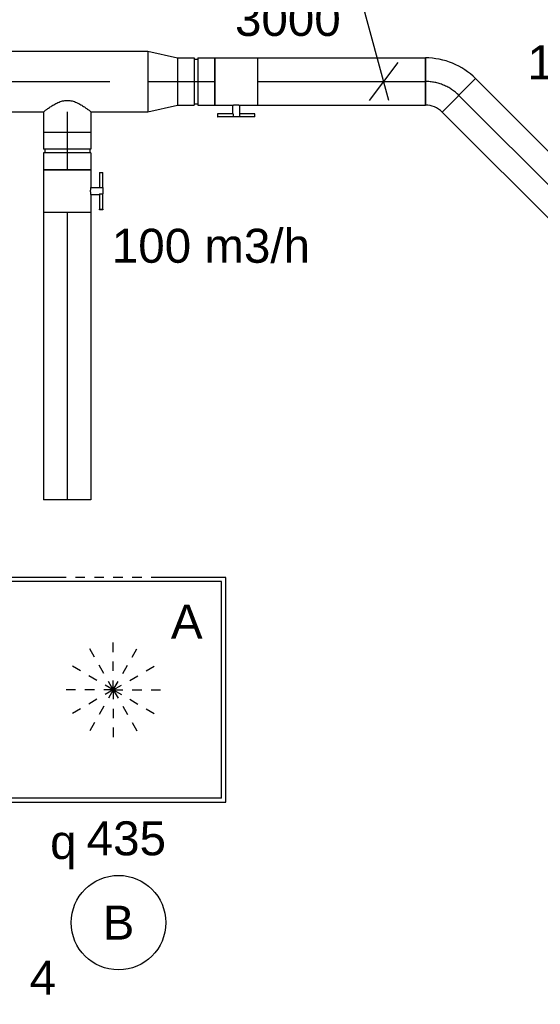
# Model space of a CAD drawing. Extents: x -138812 to 250702, y -18987 to 104055.
# Tile 89 of 193: x 93271 to 94648, y 16170 to 18776. Entities that reach past the tile are written whole.
import ezdxf
from ezdxf.enums import TextEntityAlignment as Align

# ---------------------------------------------------------------- set-up
doc = ezdxf.new("R2010")
doc.units = 0
doc.header["$LTSCALE"] = 50
doc.linetypes.add('CENTER2', pattern=[28.575000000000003, 19.05, -3.175, 3.175, -3.175])
doc.linetypes.add('STREEPJES', pattern=[0.1, 0.05, -0.05])
doc.layers.get('0').update_dxf_attribs({"linetype": 'CONTINUOUS'})
for name, color, linetype in [('EL6311--', 3, 'CONTINUOUS'), ('WL570---_RETOUR', 112, 'CONTINUOUS'), ('WL570---_RETOUR_HL', 8, 'CONTINUOUS'), ('WL570---_RETOUR_RST', 2, 'CONTINUOUS'), ('WL570---_RETOUR_RST_HL', 1, 'CONTINUOUS'), ('WL570---_TOEVOER', 3, 'CONTINUOUS'), ('WL570---_TOEVOER_HL', 8, 'CONTINUOUS'), ('WM570---_RETOUR', 1, 'CONTINUOUS'), ('WM570---_RETOUR_PR', 1, 'CONTINUOUS'), ('WM570---_RETOUR_RST_PR', 1, 'CONTINUOUS'), ('WM570---_TOEVOER', 1, 'CONTINUOUS'), ('WM570---_TOEVOER_PR', 1, 'CONTINUOUS')]:
    doc.layers.add(name, color=color, linetype=linetype)
doc.styles.add('BURO-018', font='ARIAL.TTF', dxfattribs={"height": 90})

# ---------------------------------------------------------------- blocks, each defined once
blk = doc.blocks.new('1115B3A')
at = {"color": 0, "linetype": 'Continuous'}
blk.add_circle((0, 0), 2.5, dxfattribs=at)
at = {"color": 0, "linetype": 'Continuous', "style": 'BURO-018'}
for tag, p in [('E_GKAST', (0, 8)), ('E_GROEP', (0, 5)), ('E_SGROEP', (4.5, 5)), ('E_ARMCODE', (0, 0)), ('E_SLET', (4.5, -1))]:
    blk.add_attdef(tag, text='', height=1.8, dxfattribs=at).set_placement(p, align=Align.MIDDLE)
blk = doc.blocks.new('*U227')
at = {"color": 0, "ltscale": 10}
for p, q in [((0, 80, -2999.999999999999), (3910.641764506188, 80, -2999.999999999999)), ((3910.641764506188, 80, -2999.999999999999), (3910.641764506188, -80, -2999.999999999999)), ((0, -80, -2999.999999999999), (3635.033315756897, -80, -2999.999999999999)), ((3760.033315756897, -80, -2999.999999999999), (3910.641764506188, -80, -2999.999999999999))]:
    blk.add_line(p, q, dxfattribs=at)
at = {"layer": 'WL570---_RETOUR_HL', "linetype": 'CENTER2'}
blk.add_line((0, 0, -2999.999999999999), (3910.641764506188, 0, -2999.999999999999), dxfattribs=at)
at = {"layer": 'WM570---_RETOUR_PR', "color": 1, "style": 'BURO-018'}
blk.add_attdef('POSNR', text='', height=90, dxfattribs=at).set_placement((0, 0), align=Align.MIDDLE)
blk = doc.blocks.new('*U229')
at = {"color": 0, "ltscale": 10}
for p, q in [((-49.29999999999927, 62.5, -3000), (-5, 62.50000000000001, -3000)), ((-49.29999999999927, 62.5, -3000), (-49.29999999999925, -62.5, -3000)), ((-5, 62.5, -3000), (-4.99999999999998, -62.5, -3000)), ((-5, 59.375, -3000), (5, 59.375, -3000)), ((5, 62.5, -3000), (49.29999999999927, 62.50000000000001, -3000)), ((5, 62.5, -3000), (5.00000000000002, -62.5, -3000)), ((49.29999999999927, 62.5, -3000), (49.29999999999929, -62.5, -3000)), ((-49.29999999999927, -62.5, -3000), (-5, -62.49999999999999, -3000)), ((-5, -59.375, -3000), (5, -59.375, -3000)), ((5, -62.5, -3000), (49.29999999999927, -62.49999999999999, -3000))]:
    blk.add_line(p, q, dxfattribs=at)
at = {"layer": 'WL570---_RETOUR_HL', "linetype": 'CENTER2'}
blk.add_line((-49.29999999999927, 0, -3000), (49.29999999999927, 1.58560893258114e-14, -3000), dxfattribs=at)
at = {"layer": 'WM570---_RETOUR_PR', "color": 1, "style": 'BURO-018'}
blk.add_attdef('POSNR', text='', height=90, dxfattribs=at).set_placement((0, 0), align=Align.MIDDLE)
blk = doc.blocks.new('*U230')
at = {"color": 0, "ltscale": 10}
for p, q in [((0, 62.5, -3000), (54.90000000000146, 62.50000000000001, -3000)), ((54.90000000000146, 62.5, -3000), (54.90000000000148, -62.5, -3000)), ((0, -62.5, -3000), (54.90000000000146, -62.49999999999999, -3000))]:
    blk.add_line(p, q, dxfattribs=at)
blk.add_spline([(-0.2502701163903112, -62.17933271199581, -3000), (-0.9954781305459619, -61.22062132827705, -3000), (-2.218713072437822, -59.63370352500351, -3000), (-3.891436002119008, -57.43486322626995, -3000), (-5.972925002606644, -54.64666350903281, -3000), (-8.409458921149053, -51.29771507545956, -3000), (-11.13322733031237, -47.422382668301, -3000), (-14.06100666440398, -43.0604324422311, -3000), (-17.09277249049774, -38.25662390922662, -3000), (-20.11068398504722, -33.06025064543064, -3000), (-22.9793414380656, -27.52463447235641, -3000), (-25.54887015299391, -21.70657830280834, -3000), (-27.66295035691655, -15.66578326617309, -3000), (-29.17361153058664, -9.464236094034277, -3000), (-29.96230568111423, -3.165573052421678, -3000), (-29.96230568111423, 3.165573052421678, -3000), (-29.17361153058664, 9.464236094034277, -3000), (-27.66295035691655, 15.66578326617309, -3000), (-25.54887015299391, 21.70657830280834, -3000), (-22.9793414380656, 27.52463447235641, -3000), (-20.11068398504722, 33.06025064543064, -3000), (-17.09277249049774, 38.25662390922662, -3000), (-14.06100666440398, 43.0604324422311, -3000), (-11.13322733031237, 47.422382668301, -3000), (-8.409458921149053, 51.29771507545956, -3000), (-5.972925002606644, 54.64666350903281, -3000), (-3.891436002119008, 57.43486322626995, -3000), (-2.218713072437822, 59.63370352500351, -3000), (-0.9954781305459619, 61.22062132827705, -3000), (-0.2502701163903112, 62.17933271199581, -3000), (0, 62.5, -3000)], degree=3, dxfattribs=at)
at = {"layer": 'WL570---_RETOUR_HL', "linetype": 'CENTER2'}
blk.add_line((0, 0, -3000), (54.90000000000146, 8.82859334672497e-15, -3000), dxfattribs=at)
at = {"layer": 'WM570---_RETOUR_PR', "color": 1, "style": 'BURO-018'}
blk.add_attdef('POSNR', text='', height=90, dxfattribs=at).set_placement((0, 0), align=Align.MIDDLE)
blk = doc.blocks.new('*U231')
at = {"color": 2, "ltscale": 10}
for p, q in [((-56.44999999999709, 62.5, -3000), (56.44999999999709, 62.5, -3000)), ((-56.44999999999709, -62.5, -3000), (-56.44999999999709, 62.5, -3000)), ((56.44999999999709, 62.5, -3000), (56.44999999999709, -62.5, -3000)), ((-56.44999999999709, -62.5, -3000), (-9.408333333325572, -62.5, -3000)), ((-9.408333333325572, -62.5, -3000), (-9.408333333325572, -85.41666666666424, -3000)), ((9.408333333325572, -62.5, -3000), (9.408333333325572, -93.75, -3000)), ((9.408333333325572, -62.5, -3000), (56.44999999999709, -62.5, -3000)), ((-49.40796737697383, -85.41666666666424, -3000), (-49.40796737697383, -93.74999999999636, -3000)), ((-48.36630071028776, -85.41666666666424, -3000), (-49.40796737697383, -85.41666666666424, -3000)), ((-49.40796737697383, -93.74999999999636, -3000), (-48.36630071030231, -93.75, -3000)), ((-7.57692870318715, -85.41666666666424, -3000), (-48.36630071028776, -85.41666666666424, -3000)), ((-48.36630071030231, -93.75, -3000), (-48.36630071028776, -85.41666666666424, -3000)), ((-7.57692870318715, -93.75, -3000), (-48.36630071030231, -93.75, -3000)), ((-7.57692870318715, -85.41666666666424, -3000), (-7.57692870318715, -93.75, -3000)), ((9.408333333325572, -93.75, -3000), (-7.57692870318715, -93.75, -3000)), ((49.40796737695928, -85.41666666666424, -3000), (9.408333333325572, -85.41666666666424, -3000)), ((49.40796737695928, -93.75, -3000), (9.408333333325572, -93.75, -3000)), ((49.40796737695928, -93.75, -3000), (49.40796737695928, -85.41666666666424, -3000))]:
    blk.add_line(p, q, dxfattribs=at)
blk.add_spline([(-9.360062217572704, -62.49275180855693, -3000), (-9.21574419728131, -62.47129905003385, -3000), (-8.976860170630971, -62.43650600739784, -3000), (-8.645861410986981, -62.38977627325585, -3000), (-8.226144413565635, -62.33299861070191, -3000), (-7.722016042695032, -62.26847352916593, -3000), (-7.138649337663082, -62.19882296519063, -3000), (-6.482030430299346, -62.12688614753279, -3000), (-5.75889711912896, -62.05560538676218, -3000), (-4.976669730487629, -61.98790612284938, -3000), (-4.143374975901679, -61.92657604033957, -3000), (-3.267563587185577, -61.874148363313, -3000), (-2.358222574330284, -61.83279451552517, -3000), (-1.424683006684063, -61.8042311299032, -3000), (-0.4765242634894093, -61.78964589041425, -3000), (0.4765242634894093, -61.78964589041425, -3000), (1.424683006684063, -61.8042311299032, -3000), (2.358222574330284, -61.83279451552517, -3000), (3.267563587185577, -61.874148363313, -3000), (4.143374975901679, -61.92657604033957, -3000), (4.976669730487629, -61.98790612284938, -3000), (5.75889711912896, -62.05560538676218, -3000), (6.482030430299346, -62.12688614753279, -3000), (7.138649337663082, -62.19882296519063, -3000), (7.722016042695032, -62.26847352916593, -3000), (8.226144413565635, -62.33299861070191, -3000), (8.645861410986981, -62.38977627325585, -3000), (8.976860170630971, -62.43650600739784, -3000), (9.21574419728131, -62.47129905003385, -3000), (9.360062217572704, -62.49275180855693, -3000), (9.408333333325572, -62.5, -3000)], degree=3, dxfattribs=at)
at = {"layer": 'WL570---_RETOUR', "color": 1, "style": 'BURO-018'}
blk.add_attdef('I', text='', height=90, dxfattribs=at).set_placement((0, 0), align=Align.MIDDLE)
at = {"layer": 'WM570---_RETOUR_PR', "color": 1, "style": 'BURO-018'}
blk.add_attdef('POSNR', text='', height=90, dxfattribs=at).set_placement((0, 0), align=Align.MIDDLE)
blk = doc.blocks.new('*U232')
at = {"color": 0, "ltscale": 10}
for p, q in [((-49.30000000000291, 62.5, -3000), (-5, 62.5, -3000)), ((-49.30000000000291, 62.5, -3000), (-49.30000000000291, -62.5, -3000)), ((-5, 62.5, -3000), (-5, -62.5, -3000)), ((-5, 59.375, -3000), (5, 59.375, -3000)), ((5, 62.5, -3000), (49.30000000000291, 62.5, -3000)), ((5, 62.5, -3000), (5, -62.5, -3000)), ((49.30000000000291, 62.5, -3000), (49.30000000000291, -62.5, -3000)), ((-49.30000000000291, -62.5, -3000), (-5, -62.5, -3000)), ((-5, -59.375, -3000), (5, -59.375, -3000)), ((5, -62.5, -3000), (49.30000000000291, -62.5, -3000))]:
    blk.add_line(p, q, dxfattribs=at)
at = {"layer": 'WL570---_RETOUR_HL', "linetype": 'CENTER2'}
blk.add_line((-49.30000000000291, 0, -3000), (49.30000000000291, 0, -3000), dxfattribs=at)
at = {"layer": 'WM570---_RETOUR_PR', "color": 1, "style": 'BURO-018'}
blk.add_attdef('POSNR', text='', height=90, dxfattribs=at).set_placement((0, 0), align=Align.MIDDLE)
blk = doc.blocks.new('*U233')
at = {"color": 0, "ltscale": 10}
for p, q in [((0, 80, -3000), (78.19999999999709, 62.5, -3000)), ((0, 80, -3000), (0, -80, -3000)), ((78.19999999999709, 62.5, -3000), (78.19999999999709, -62.5, -3000)), ((0, -80, -3000), (78.19999999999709, -62.5, -3000))]:
    blk.add_line(p, q, dxfattribs=at)
at = {"layer": 'WL570---_RETOUR_HL', "linetype": 'CENTER2'}
blk.add_line((0, 0, -3000), (78.19999999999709, 0, -3000), dxfattribs=at)
for centre in [(0, 0, -3000), (78.19999999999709, 0, -3000)]:
    blk.add_circle(centre, 0.075, dxfattribs=at)
at = {"layer": 'WM570---_RETOUR_PR', "color": 1, "style": 'BURO-018'}
blk.add_attdef('POSNR', text='', height=90, dxfattribs=at).set_placement((0, 0), align=Align.MIDDLE)
blk = doc.blocks.new('*U239')
at = {"color": 0, "ltscale": 10}
for p, q in [((7.275957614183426e-12, 100, -2950), (1355.900042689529, 100.0000000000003, -2950)), ((0, -100.0000000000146, -2950), (5.07371922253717e-12, 99.99999999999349, -2950)), ((1355.900042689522, 100, -2950), (1355.900042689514, -100.0000000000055, -2950)), ((0, -100.0000000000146, -2950), (1355.900042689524, -100.0000000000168, -2950))]:
    blk.add_line(p, q, dxfattribs=at)
at = {"layer": 'WL570---_TOEVOER_HL', "linetype": 'CENTER2'}
blk.add_line((0, 0, -2950), (1355.900042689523, -9.784784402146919e-13, -2950), dxfattribs=at)
at = {"layer": 'WM570---_TOEVOER_PR', "color": 1, "style": 'BURO-018'}
blk.add_attdef('POSNR', text='', height=90, dxfattribs=at).set_placement((0, 0), align=Align.MIDDLE)
blk = doc.blocks.new('*U366')
at = {"color": 0, "ltscale": 10}
for p, q in [((-125, 297.5, -2782.5), (-297.5, 297.5, -2782.5)), ((-297.5, 297.5, -2782.5), (-297.5, -297.5, -2782.5)), ((297.5, 297.5, -2782.5), (125, 297.5, -2782.5)), ((297.5, -297.5, -2782.5), (297.5, 297.5, -2782.5)), ((286.5, 286.5, -2782.5), (-286.5, 286.5, -2782.5)), ((-286.5, -286.5, -2782.5), (-286.5, 286.5, -2782.5)), ((286.5, -286.5, -2782.5), (286.5, 286.5, -2782.5)), ((286.5, -286.5, -2782.5), (-286.5, -286.5, -2782.5)), ((-297.5, -297.5, -2782.5), (297.5, -297.5, -2782.5))]:
    blk.add_line(p, q, dxfattribs=at)
at = {"color": 8, "linetype": 'STREEPJES', "ltscale": 10}
for p, q in [((125, 297.5, -2782.5), (-125, 297.5, -2782.5)), ((0, 0, -2782.5), (-62.5, 108.2531754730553, -2782.5)), ((0, 0, -2782.5), (0, 125, -2782.5)), ((0, 0, -2782.5), (62.5, 108.2531754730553, -2782.5)), ((0, 0, -2782.5), (-108.2531754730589, 62.5, -2782.5)), ((0, 0, -2782.5), (108.2531754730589, 62.5, -2782.5)), ((0, 0, -2782.5), (-125, 0, -2782.5)), ((0, 0, -2782.5), (-108.2531754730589, -62.5, -2782.5)), ((0, 0, -2782.5), (-62.5, -108.2531754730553, -2782.5)), ((0, 0, -2782.5), (0, -125, -2782.5)), ((0, 0, -2782.5), (62.5, -108.2531754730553, -2782.5)), ((0, 0, -2782.5), (108.2531754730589, -62.5, -2782.5)), ((0, 0, -2782.5), (125, 0, -2782.5))]:
    blk.add_line(p, q, dxfattribs=at)
at = {"layer": 'WL570---_RETOUR_RST_HL', "linetype": 'CENTER2'}
blk.add_circle((0, 0, -2782.5), 0.075, dxfattribs=at)
at = {"layer": 'WL570---_RETOUR_RST', "color": 1, "style": 'BURO-018'}
for tag in ['MC', 'Q']:
    blk.add_attdef(tag, text='', height=90, dxfattribs=at).set_placement((0, 0), align=Align.MIDDLE)
at = {"layer": 'WM570---_RETOUR_RST_PR', "color": 1, "style": 'BURO-018'}
blk.add_attdef('POSNR', text='', height=90, dxfattribs=at).set_placement((0, 0), align=Align.MIDDLE)
blk = doc.blocks.new('*U608')
at = {"color": 0, "ltscale": 10}
for p, q in [((0, 62.5, -3000), (761.2750882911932, 62.50000000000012, -3000)), ((761.2750882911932, 62.5, -3000), (761.2750882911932, -62.5, -3000)), ((0, -62.5, -3000), (761.2750882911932, -62.49999999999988, -3000))]:
    blk.add_line(p, q, dxfattribs=at)
at = {"layer": 'WL570---_RETOUR_HL', "linetype": 'CENTER2'}
blk.add_line((0, 0, -3000), (761.2750882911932, 1.224223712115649e-13, -3000), dxfattribs=at)
at = {"layer": 'WM570---_RETOUR_PR', "color": 1, "style": 'BURO-018'}
blk.add_attdef('POSNR', text='', height=90, dxfattribs=at).set_placement((0, 0), align=Align.MIDDLE)
blk = doc.blocks.new('*U609')
at = {"color": 2, "ltscale": 10}
for p, q in [((-9.408333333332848, 93.74999999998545, -3000), (-49.40796737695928, 93.74999999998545, -3000)), ((-49.40796737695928, 85.41666666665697, -3000), (-49.40796737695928, 93.74999999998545, -3000)), ((-49.40796737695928, 85.41666666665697, -3000), (-9.408333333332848, 85.41666666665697, -3000)), ((-9.408333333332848, 62.5, -3000), (-9.408333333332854, 93.75, -3000)), ((-9.408333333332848, 93.75, -3000), (7.576928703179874, 93.75, -3000)), ((7.576928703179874, 85.41666666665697, -3000), (7.576928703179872, 93.74999999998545, -3000)), ((48.36630071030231, 93.74999999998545, -3000), (7.576928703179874, 93.74999999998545, -3000)), ((7.576928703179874, 85.41666666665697, -3000), (48.36630071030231, 85.41666666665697, -3000)), ((9.408333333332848, 62.5, -3000), (9.408333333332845, 85.41666666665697, -3000)), ((48.36630071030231, 93.74999999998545, -3000), (49.40796737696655, 93.75, -3000)), ((48.36630071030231, 85.41666666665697, -3000), (48.36630071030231, 93.74999999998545, -3000)), ((49.40796737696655, 85.41666666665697, -3000), (48.36630071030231, 85.41666666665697, -3000)), ((49.40796737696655, 93.75, -3000), (49.40796737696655, 85.41666666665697, -3000)), ((-56.45000000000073, 62.5, -3000), (-9.408333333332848, 62.50000000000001, -3000)), ((-56.45000000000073, -62.5, -3000), (-56.45000000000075, 62.5, -3000)), ((9.408333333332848, 62.5, -3000), (56.45000000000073, 62.50000000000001, -3000)), ((56.45000000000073, 62.5, -3000), (56.45000000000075, -62.5, -3000)), ((-56.45000000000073, -62.5, -3000), (56.45000000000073, -62.49999999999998, -3000))]:
    blk.add_line(p, q, dxfattribs=at)
blk.add_spline([(9.36006221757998, 62.49275180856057, -3000), (9.215744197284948, 62.47129905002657, -3000), (8.976860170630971, 62.43650600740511, -3000), (8.645861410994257, 62.38977627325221, -3000), (8.226144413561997, 62.33299861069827, -3000), (7.722016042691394, 62.26847352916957, -3000), (7.13864933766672, 62.19882296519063, -3000), (6.482030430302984, 62.12688614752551, -3000), (5.758897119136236, 62.05560538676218, -3000), (4.976669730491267, 61.98790612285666, -3000), (4.143374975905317, 61.92657604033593, -3000), (3.26756358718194, 61.87414836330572, -3000), (2.358222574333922, 61.83279451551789, -3000), (1.424683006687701, 61.80423112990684, -3000), (0.4765242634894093, 61.78964589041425, -3000), (-0.4765242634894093, 61.78964589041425, -3000), (-1.424683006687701, 61.80423112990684, -3000), (-2.358222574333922, 61.83279451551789, -3000), (-3.26756358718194, 61.87414836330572, -3000), (-4.143374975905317, 61.92657604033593, -3000), (-4.976669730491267, 61.98790612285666, -3000), (-5.758897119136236, 62.05560538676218, -3000), (-6.482030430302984, 62.12688614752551, -3000), (-7.13864933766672, 62.19882296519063, -3000), (-7.722016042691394, 62.26847352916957, -3000), (-8.226144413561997, 62.33299861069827, -3000), (-8.645861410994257, 62.38977627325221, -3000), (-8.976860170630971, 62.43650600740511, -3000), (-9.215744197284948, 62.47129905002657, -3000), (-9.36006221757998, 62.49275180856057, -3000), (-9.408333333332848, 62.5, -3000)], degree=3, dxfattribs=at)
at = {"layer": 'WL570---_RETOUR', "color": 1, "style": 'BURO-018'}
blk.add_attdef('I', text='', height=90, dxfattribs=at).set_placement((0, 0), align=Align.MIDDLE)
at = {"layer": 'WM570---_RETOUR_PR', "color": 1, "style": 'BURO-018'}
blk.add_attdef('POSNR', text='', height=90, dxfattribs=at).set_placement((0, 0), align=Align.MIDDLE)
blk = doc.blocks.new('*U610')
at = {"color": 0, "ltscale": 10}
for p, q in [((0, 62.5, -3000), (494.3432746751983, 62.50000000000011, -3000)), ((0, -62.5, -3000), (-2.775557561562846e-14, 62.49999999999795, -3000)), ((494.3432746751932, 62.49999999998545, -3000), (494.3432746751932, -62.50000000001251, -3000)), ((0, -62.5, -3000), (494.3432746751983, -62.49999999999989, -3000))]:
    blk.add_line(p, q, dxfattribs=at)
at = {"layer": 'WL570---_RETOUR_HL', "linetype": 'CENTER2'}
blk.add_line((0, 0, -3000), (494.3432746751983, 1.097662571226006e-13, -3000), dxfattribs=at)
at = {"layer": 'WM570---_RETOUR_PR', "color": 1, "style": 'BURO-018'}
blk.add_attdef('POSNR', text='', height=90, dxfattribs=at).set_placement((0, 0), align=Align.MIDDLE)
blk = doc.blocks.new('*U611')
at = {"color": 0, "ltscale": 10}
for p, q in [((-51.80000000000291, -62.5, -3000), (-51.80000000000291, 62.5, -3000)), ((80.82230508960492, 7.56604255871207, -3000), (-7.566042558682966, -80.82230508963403, -3000))]:
    blk.add_line(p, q, dxfattribs=at)
for centre, radius, start, end in [((-51.80000000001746, -125.0562625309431, -3000), 187.5562625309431, 45.0000000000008, 89.99999999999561), ((-51.79999999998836, -125.0562625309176, -3000), 62.55626253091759, 45.00000000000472, 90.00000000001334)]:
    blk.add_arc(centre, radius, start, end, dxfattribs=at)
at = {"layer": 'WL570---_RETOUR_HL', "linetype": 'CENTER2'}
blk.add_arc((-51.80000000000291, -125.0562625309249, -3000), 125.0562625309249, 45, 90, dxfattribs=at)
at = {"layer": 'WM570---_RETOUR_PR', "color": 1, "style": 'BURO-018'}
blk.add_attdef('POSNR', text='', height=90, dxfattribs=at).set_placement((0, 0), align=Align.MIDDLE)
blk = doc.blocks.new('*U612')
at = {"color": 0, "ltscale": 10}
for p, q in [((0, 62.5, -3000), (444.4614055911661, 62.5, -3000)), ((444.4614055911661, 62.5, -3000), (444.4614055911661, -62.5, -3000)), ((0, -62.5, -3000), (444.4614055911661, -62.5, -3000))]:
    blk.add_line(p, q, dxfattribs=at)
at = {"layer": 'WL570---_RETOUR_HL', "linetype": 'CENTER2'}
blk.add_line((0, 0, -3000), (444.4614055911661, 0, -3000), dxfattribs=at)
at = {"layer": 'WM570---_RETOUR_PR', "color": 1, "style": 'BURO-018'}
blk.add_attdef('POSNR', text='', height=90, dxfattribs=at).set_placement((0, 0), align=Align.MIDDLE)
blk = doc.blocks.new('*U613')
at = {"layer": 'WM570---_RETOUR', "color": 0, "ltscale": 10}
for p, q in [((-63.94341491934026, 235.621733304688), (-421.5150383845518, 235.621733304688)), ((13.56908253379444, -50), (-63.94341491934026, 235.621733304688)), ((-38.23941098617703, -50), (38.23941098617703, 50))]:
    blk.add_line(p, q, dxfattribs=at)
at = {"layer": 'WM570---_RETOUR', "color": 0, "style": 'BURO-018'}
for s, p in [('%%c125', (-421.5150383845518, 260.621733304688)), ('3000', (-393.6432784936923, 120.621733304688))]:
    blk.add_text(s, height=90, dxfattribs=at).set_placement(p)

msp = doc.modelspace()

# ---------------------------------------------------------------- block references
at = {"layer": 'EL6311--'}
ref = msp.add_blockref('1115B3A', (93532.57899929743, 16385.93252422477), dxfattribs=dict(at, xscale=50.00000000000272, yscale=50.00000000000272, zscale=50, rotation=171.1197738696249))
ref.add_attrib('E_ARMCODE', 'B', dxfattribs={"layer": '0', "color": 1, "linetype": 'Continuous', "height": 90, "style": 'BURO-018'}).set_placement((93532.57899929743, 16385.93252422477), align=Align.MIDDLE)
ref.add_attrib('E_SLET', 'q', dxfattribs={"layer": '0', "color": 1, "linetype": 'Continuous', "height": 90, "style": 'BURO-018'}).set_placement((93386.69133653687, 16585.84948162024), align=Align.MIDDLE)
ref.add_attrib('E_GROEP', '4', dxfattribs={"layer": '0', "color": 1, "linetype": 'Continuous', "height": 90, "style": 'BURO-018'}).set_placement((93332.66204190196, 16240.04486146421), align=Align.MIDDLE)
at = {"layer": 'WL570---_RETOUR'}
for name, p in [('*U227', (89699.57050893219, 18612.40803098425, 2999.999999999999)), ('*U233', (93610.21227343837, 18612.40803098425, 3000)), ('*U232', (93737.71227343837, 18612.40803098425, 3000)), ('*U231', (93843.46227343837, 18612.40803098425, 3000)), ('*U612', (93899.91227343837, 18612.40803098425, 3000)), ('*U611', (94396.17367902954, 18612.40803098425, 3000))]:
    msp.add_blockref(name, p, dxfattribs=at)
for name, p, rotation in [('*U610', (94432.801810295, 18575.77989971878, 3000), 315), ('*U230', (93397.10382468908, 18532.40803098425, 3000), 270), ('*U229', (93397.10382468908, 18428.20803098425, 3000), 270), ('*U609', (93397.10382468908, 18322.45803098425, 3000), 270), ('*U608', (93397.10382468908, 18266.00803098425, 3000), 270)]:
    msp.add_blockref(name, p, dxfattribs=dict(at, rotation=rotation))
at = {"layer": 'WL570---_RETOUR_RST'}
ref = msp.add_blockref('*U366', (93518.8474209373, 17002.13949287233, 2782.5), dxfattribs=at)
ref.add_attrib('Q', '435', dxfattribs={"color": 1, "height": 90, "style": 'BURO-018'}).set_placement((93553.32366567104, 16609.12068067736), align=Align.MIDDLE)
ref.add_attrib('MC', 'A', dxfattribs={"color": 1, "height": 90, "style": 'BURO-018'}).set_placement((93713.09179508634, 17182.9069238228), align=Align.MIDDLE)
at = {"layer": 'WL570---_TOEVOER', "rotation": 315}
msp.add_blockref('*U239', (92378.74758309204, 16848.98676770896, 2950), dxfattribs=at)
at = {"layer": 'WM570---_RETOUR'}
msp.add_blockref('*U613', (94234.29988131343, 18612.40803098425, 3000), dxfattribs=at)

# ---------------------------------------------------------------- texts
at = {"layer": 'WM570---_TOEVOER', "style": 'BURO-018'}
for p in [(94614.23320792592, 18618.50584993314), (93514.94331450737, 18132.60636770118)]:
    msp.add_text('100 m3/h', height=90, dxfattribs=at).set_placement(p)

doc.saveas('drawing.dxf')
